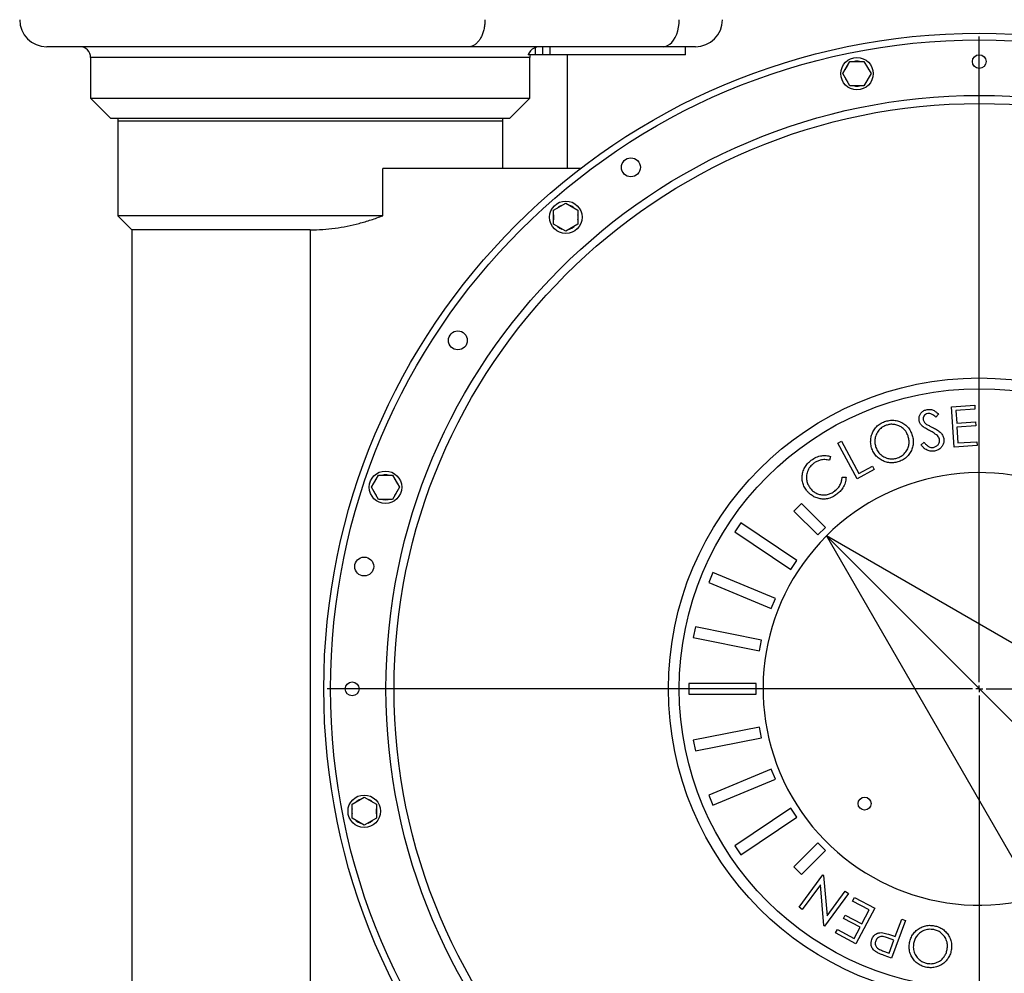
# Model space of a CAD drawing. Extents: x 9157 to 15179, y 9841 to 14571.
# Tile 11 of 13: x 13984 to 14712, y 13294 to 13999. Entities that reach past the tile are written whole.
import ezdxf

# ---------------------------------------------------------------- set-up
doc = ezdxf.new("R2010")
doc.units = 0
doc.header["$LTSCALE"] = 50
doc.layers.get('0').update_dxf_attribs({"linetype": 'CONTINUOUS'})
doc.layers.add('0_18', color=7, linetype='CONTINUOUS')

# ---------------------------------------------------------------- blocks, each defined once
blk = doc.blocks.new('SW_CENTERMARKSYMBOL_1')
at = {"layer": '0_18', "color": 0}
for p, q in [((0, 5), (0, 482.5)), ((-5, 0), (-482.5, 0)), ((0, 0), (-2.5, 0)), ((0, 0), (0, 2.5)), ((0, 0), (0, -2.5)), ((0, 0), (2.5, 0)), ((5, 0), (482.5, 0)), ((0, -5), (0, -482.5))]:
    blk.add_line(p, q, dxfattribs=at)

msp = doc.modelspace()

# ---------------------------------------------------------------- linework, layer by layer
at = {"color": 7, "linetype": 'CONTINUOUS'}
for p, q in [((14315.94, 13979), (14003.71, 13979)), ((14459.71, 13979), (14315.94, 13979)), ((14365.34, 13973), (14359.91, 13973)), ((14365.34, 13973), (14365.34, 13978.5)), ((14370.82, 13973), (14365.34, 13973)), ((14370.82, 13973), (14370.82, 13979)), ((14376.24, 13973), (14370.82, 13973)), ((14376.24, 13973), (14376.24, 13979)), ((14476.21, 13973), (14376.24, 13973)), ((14388.71, 13973), (14388.71, 13889)), ((14483.71, 13979), (14459.71, 13979)), ((14476.21, 13973), (14476.21, 13979)), ((14036.21, 13971), (14036.21, 13941)), ((14361.21, 13941), (14361.21, 13971)), ((14592.79, 13959.09), (14597.99, 13968.09)), ((14597.99, 13968.09), (14608.38, 13968.09)), ((14608.38, 13968.09), (14613.58, 13959.09)), ((14597.99, 13950.09), (14592.79, 13959.09)), ((14613.58, 13959.09), (14608.38, 13950.09)), ((14608.38, 13950.09), (14597.99, 13950.09)), ((14036.21, 13941), (14051.21, 13926)), ((14036.21, 13941), (14198.71, 13941)), ((14198.71, 13941), (14361.21, 13941)), ((14346.21, 13926), (14361.21, 13941)), ((14198.71, 13926), (14051.21, 13926)), ((14056.21, 13926), (14056.21, 13924)), ((14056.21, 13924), (14056.21, 13854)), ((14279.44, 13924), (14056.21, 13924)), ((14341.21, 13924), (14056.21, 13924)), ((14346.21, 13926), (14198.71, 13926)), ((14341.21, 13924), (14279.44, 13924)), ((14341.21, 13924), (14341.21, 13926)), ((14341.21, 13889), (14341.21, 13924)), ((14252.4, 13854), (14252.4, 13889)), ((14398.75, 13889), (14252.4, 13889)), ((14378.77, 13858.05), (14387.77, 13863.25)), ((14378.77, 13847.66), (14378.77, 13858.05)), ((14387.77, 13863.25), (14396.77, 13858.05)), ((14396.77, 13858.05), (14396.77, 13847.66)), ((14056.21, 13854), (14066.71, 13843.5)), ((14252.4, 13854), (14056.21, 13854)), ((14066.71, 13843.5), (14066.71, 13164.5)), ((14198.71, 13843.5), (14066.71, 13843.5)), ((14198.71, 13843.5), (14198.71, 13164.5)), ((14387.77, 13842.46), (14378.77, 13847.66)), ((14396.77, 13847.66), (14387.77, 13842.46)), ((14673.24, 13712.69), (14690.34, 13713.76)), ((14675.11, 13682.85), (14673.24, 13712.69)), ((14690.52, 13710.82), (14676.4, 13709.93)), ((14690.34, 13713.76), (14690.52, 13710.82)), ((14663.59, 13707.25), (14661.54, 13705)), ((14676.4, 13709.93), (14676.99, 13700.6)), ((14676.99, 13700.6), (14690.98, 13701.49)), ((14691.17, 13698.57), (14677.17, 13697.68)), ((14677.17, 13697.68), (14677.91, 13685.98)), ((14690.98, 13701.49), (14691.17, 13698.57)), ((14589.15, 13685.7), (14591.79, 13687.13)), ((14603.28, 13659.46), (14589.15, 13685.7)), ((14591.79, 13687.13), (14604.56, 13663.42)), ((14650.58, 13684.43), (14652.8, 13686.38)), ((14692.08, 13683.92), (14675.11, 13682.85)), ((14677.91, 13685.98), (14691.9, 13686.86)), ((14691.9, 13686.86), (14692.08, 13683.92)), ((14583.72, 13675.96), (14582.91, 13673.09)), ((14604.56, 13663.42), (14614.64, 13668.84)), ((14614.64, 13668.84), (14616, 13666.3)), ((14243.94, 13653.15), (14249.14, 13662.15)), ((14249.14, 13662.15), (14259.53, 13662.15)), ((14259.53, 13662.15), (14264.73, 13653.15)), ((14592.22, 13660.59), (14595.19, 13660.57)), ((14616, 13666.3), (14603.28, 13659.46)), ((14249.14, 13644.15), (14243.94, 13653.15)), ((14264.73, 13653.15), (14259.53, 13644.15)), ((14259.53, 13644.15), (14249.14, 13644.15)), ((14562.19, 13641.18), (14556.53, 13635.52)), ((14579.87, 13623.5), (14562.19, 13641.18)), ((14556.53, 13635.52), (14574.21, 13617.85)), ((14517.17, 13626.78), (14512.72, 13620.12)), ((14558.74, 13599), (14517.17, 13626.78)), ((14574.21, 13617.85), (14579.87, 13623.5)), ((14512.72, 13620.12), (14554.29, 13592.35)), ((14580.57, 13617.14), (14735.12, 13349.45)), ((14580.57, 13617.14), (14735.12, 13462.59)), ((14848.26, 13462.59), (14580.57, 13617.14)), ((14554.29, 13592.35), (14558.74, 13599)), ((14496.61, 13589.98), (14493.54, 13582.58)), ((14542.8, 13570.84), (14496.61, 13589.98)), ((14493.54, 13582.58), (14539.74, 13563.45)), ((14539.74, 13563.45), (14542.8, 13570.84)), ((14483.62, 13549.87), (14482.06, 13542.02)), ((14532.66, 13540.12), (14483.62, 13549.87)), ((14482.06, 13542.02), (14531.1, 13532.27)), ((14531.1, 13532.27), (14532.66, 13540.12)), ((14478.71, 13508), (14478.71, 13500)), ((14528.71, 13508), (14478.71, 13508)), ((14528.71, 13500), (14528.71, 13508)), ((14478.71, 13500), (14528.71, 13500)), ((14531.1, 13475.74), (14482.06, 13465.98)), ((14532.66, 13467.89), (14531.1, 13475.74)), ((14482.06, 13465.98), (14483.62, 13458.14)), ((14483.62, 13458.14), (14532.66, 13467.89)), ((14539.74, 13444.56), (14493.54, 13425.42)), ((14542.8, 13437.16), (14539.74, 13444.56)), ((14496.61, 13418.03), (14542.8, 13437.16)), ((14229.62, 13418.68), (14238.62, 13423.87)), ((14238.62, 13423.87), (14247.62, 13418.68)), ((14493.54, 13425.42), (14496.61, 13418.03)), ((14229.62, 13408.28), (14229.62, 13418.68)), ((14247.62, 13418.68), (14247.62, 13408.28)), ((14554.29, 13415.66), (14512.72, 13387.88)), ((14558.74, 13409.01), (14554.29, 13415.66)), ((14238.62, 13403.09), (14229.62, 13408.28)), ((14247.62, 13408.28), (14238.62, 13403.09)), ((14517.17, 13381.23), (14558.74, 13409.01)), ((14574.21, 13390.16), (14556.53, 13372.48)), ((14579.87, 13384.5), (14574.21, 13390.16)), ((14512.72, 13387.88), (14517.17, 13381.23)), ((14562.19, 13366.82), (14579.87, 13384.5)), ((14556.53, 13372.48), (14562.19, 13366.82)), ((14560.34, 13342.43), (14578, 13366.46)), ((14578, 13366.46), (14578.54, 13366.07)), ((14578.54, 13366.07), (14581.04, 13336.25)), ((14576.23, 13359.08), (14562.71, 13340.69)), ((14578.69, 13328.94), (14576.23, 13359.08)), ((14581.04, 13336.25), (14594.38, 13354.42)), ((14594.38, 13354.42), (14596.87, 13352.59)), ((14596.87, 13352.59), (14579.22, 13328.56)), ((14600, 13347.03), (14601.37, 13349.62)), ((14612.31, 13340.51), (14600, 13347.03)), ((14601.37, 13349.62), (14616.3, 13341.71)), ((14562.71, 13340.69), (14560.34, 13342.43)), ((14616.3, 13341.71), (14602.41, 13315.46)), ((14606.86, 13330.22), (14612.31, 13340.51)), ((14593.19, 13334.16), (14594.55, 13336.74)), ((14605.5, 13327.64), (14593.19, 13334.16)), ((14594.55, 13336.74), (14606.86, 13330.22)), ((14639.19, 13332.68), (14628.81, 13304.78)), ((14631.57, 13320.74), (14636.4, 13333.71)), ((14636.4, 13333.71), (14639.19, 13332.68)), ((14579.22, 13328.56), (14578.69, 13328.94)), ((14587.37, 13323.43), (14588.73, 13326.01)), ((14588.73, 13326.01), (14601.15, 13319.43)), ((14601.15, 13319.43), (14605.5, 13327.64)), ((14602.41, 13315.46), (14587.37, 13323.43)), ((14630.56, 13318.01), (14625.86, 13319.82)), ((14627.03, 13308.52), (14630.56, 13318.01)), ((14629.58, 13321.48), (14631.57, 13320.74)), ((14622.11, 13310.35), (14627.03, 13308.52)), ((14628.81, 13304.78), (14623.25, 13306.84))]:
    msp.add_line(p, q, dxfattribs=at)
at = {"color": 8, "linetype": 'CONTINUOUS'}
for p, q in [((14360.2, 13971), (14036.21, 13971)), ((14361.21, 13971), (14360.2, 13971))]:
    msp.add_line(p, q, dxfattribs=at)
at = {"color": 7, "linetype": 'CONTINUOUS', "flags": 128}
msp.add_lwpolyline([(14459.71, 13979), (14461.42, 13979.21), (14463.09, 13979.81), (14464.69, 13980.81), (14466.2, 13982.18), (14467.57, 13983.89), (14468.78, 13985.91), (14469.8, 13988.19), (14470.62, 13990.69), (14471.22, 13993.37), (14471.59, 13996.16), (14471.71, 13999)], dxfattribs=at)
at = {"color": 7, "linetype": 'CONTINUOUS'}
for centre, radius in [((14693.71, 13504), 485), ((14693.71, 13504), 480), ((14693.71, 13968), 5.1), ((14603.19, 13959.09), 12), ((14693.71, 13504), 439), ((14693.71, 13504), 433), ((14435.92, 13889.8), 7), ((14387.77, 13852.86), 12), ((14307.91, 13761.79), 7), ((14693.71, 13504), 230), ((14693.71, 13504), 222), ((14254.33, 13653.15), 12), ((14238.62, 13594.52), 7), ((14229.71, 13504), 5.1), ((14238.62, 13413.48), 12), ((14608.86, 13419.15), 4.8)]:
    msp.add_circle(centre, radius, dxfattribs=at)
for centre, radius, start, end in [((14003.71, 13999), 20, 180, 270), ((14483.71, 13999), 20, 270, 0), ((14028.21, 13971), 8, 0, 90), ((14369.21, 13971), 8, 165.52249, 180), ((14603.19, 13959.09), 9.2, 78.03125, 101.96875), ((14603.19, 13959.09), 9.2, 138.03125, 161.96875), ((14603.19, 13959.09), 9.2, 18.03125, 41.96875), ((14603.19, 13959.09), 9.2, 198.03125, 221.96875), ((14603.19, 13959.09), 9.2, 318.03125, 341.96875), ((14603.19, 13959.09), 9.2, 258.03125, 281.96875), ((14387.77, 13852.86), 9.2, 108.03125, 131.96875), ((14387.77, 13852.86), 9.2, 48.03125, 71.96875), ((14387.77, 13852.86), 9.2, 168.03125, 191.96875), ((14387.77, 13852.86), 9.2, 348.03125, 11.96875), ((14387.77, 13852.86), 9.2, 228.03125, 251.96875), ((14387.77, 13852.86), 9.2, 288.03125, 311.96875), ((14254.33, 13653.15), 9.2, 78.03125, 101.96875), ((14693.71, 13504), 160, 345, 135), ((14254.33, 13653.15), 9.2, 138.03125, 161.96875), ((14254.33, 13653.15), 9.2, 18.03125, 41.96875), ((14254.33, 13653.15), 9.2, 198.03125, 221.96875), ((14254.33, 13653.15), 9.2, 318.03125, 341.96875), ((14254.33, 13653.15), 9.2, 258.03125, 281.96875), ((14693.71, 13504), 160, 135, 285), ((14238.62, 13413.48), 9.2, 108.03125, 131.96875), ((14238.62, 13413.48), 9.2, 48.03125, 71.96875), ((14238.62, 13413.48), 9.2, 168.03125, 191.96875), ((14238.62, 13413.48), 9.2, 348.03125, 11.96875), ((14238.62, 13413.48), 9.2, 228.03125, 251.96875), ((14238.62, 13413.48), 9.2, 288.03125, 311.96875)]:
    msp.add_arc(centre, radius, start, end, dxfattribs=at)
for points, knots in [([(14327.95, 13999), (14327.92, 13997.89), (14327.85, 13995.65), (14327.33, 13992.38), (14326.5, 13989.28), (14325.37, 13986.47), (14323.97, 13984), (14322.35, 13981.98), (14320.54, 13980.42), (14318.54, 13979.37), (14316.97, 13979.02), (14316.09, 13979.01), (14315.94, 13979)], [0, 0, 0, 0, 0.105853, 0.214775, 0.320629, 0.42955, 0.535404, 0.644327, 0.750179, 0.859104, 0.976444, 1, 1, 1, 1]), ([(14365.34, 13978.5), (14364.69, 13978.2), (14363.22, 13977.53), (14361.69, 13976.07), (14360.6, 13974.56), (14360.12, 13973.58), (14359.92, 13973.05), (14359.91, 13973)], [0, 0, 0, 0, 0.243413, 0.548282, 0.760061, 0.977782, 1, 1, 1, 1]), ([(14368.15, 13979), (14367.24, 13978.92), (14366.28, 13978.84), (14365.39, 13978.52), (14365.34, 13978.5)], [0, 0, 0, 0, 0.953491, 1, 1, 1, 1]), ([(14198.71, 13843.5), (14201.77, 13843.56), (14207.9, 13843.69), (14217.02, 13844.67), (14226.03, 13846.2), (14234.92, 13848.3), (14243.73, 13850.87), (14249.51, 13852.96), (14252.4, 13854)], [0, 0, 0, 0, 0.166876, 0.334545, 0.499803, 0.665076, 0.832531, 1, 1, 1, 1]), ([(14649.19, 13702.46), (14649.11, 13703.16), (14648.97, 13704.55), (14649.54, 13706.61), (14650.76, 13708.48), (14652.64, 13709.98), (14654.23, 13710.42), (14655.03, 13710.63)], [0, 0, 0, 0, 0.186812, 0.37348, 0.560091, 0.779999, 1, 1, 1, 1]), ([(14655.03, 13710.63), (14655.93, 13710.71), (14657.72, 13710.88), (14660.13, 13709.98), (14662.02, 13708.66), (14663.07, 13707.72), (14663.59, 13707.25)], [0, 0, 0, 0, 0.279604, 0.559093, 0.779483, 1, 1, 1, 1]), ([(14655.52, 13707.6), (14654.95, 13707.44), (14653.82, 13707.14), (14652.66, 13705.92), (14652.06, 13704.51), (14652.14, 13703.59), (14652.19, 13703.13)], [0, 0, 0, 0, 0.280057, 0.559433, 0.779631, 1, 1, 1, 1]), ([(14652.19, 13703.13), (14652.29, 13702.73), (14652.5, 13701.93), (14653.36, 13700.7), (14654.21, 13700.07), (14654.73, 13699.68)], [0, 0, 0, 0, 0.279976, 0.559885, 1, 1, 1, 1]), ([(14661.54, 13705), (14661.06, 13705.42), (14660.1, 13706.26), (14658.63, 13707.27), (14657.02, 13707.75), (14656.02, 13707.65), (14655.52, 13707.6)], [0, 0, 0, 0, 0.280476, 0.56051, 0.78017, 1, 1, 1, 1]), ([(14614.27, 13681.59), (14613.95, 13682.7), (14613.31, 13684.92), (14613.27, 13688.41), (14613.92, 13691.82), (14615.34, 13695.06), (14617.51, 13697.91), (14620.3, 13700.28), (14622.52, 13701.23), (14623.64, 13701.71)], [0, 0, 0, 0, 0.140042, 0.280043, 0.420087, 0.560068, 0.706703, 0.853332, 1, 1, 1, 1]), ([(14624.75, 13698.99), (14623.61, 13698.47), (14621.33, 13697.43), (14618.73, 13694.65), (14617.04, 13691.58), (14616.36, 13688.42), (14616.37, 13685.45), (14616.92, 13683.57), (14617.2, 13682.63)], [0, 0, 0, 0, 0.186485, 0.373091, 0.559611, 0.706395, 0.853164, 1, 1, 1, 1]), ([(14623.64, 13701.71), (14624.76, 13702.04), (14626.99, 13702.71), (14630.52, 13702.82), (14633.96, 13702.11), (14637.23, 13700.66), (14640.14, 13698.49), (14642.48, 13695.62), (14643.42, 13693.36), (14643.9, 13692.24)], [0, 0, 0, 0, 0.140073, 0.280066, 0.420072, 0.560117, 0.706752, 0.85333, 1, 1, 1, 1]), ([(14640.99, 13691.2), (14640.48, 13692.35), (14639.48, 13694.64), (14636.79, 13697.35), (14633.7, 13699), (14630.56, 13699.71), (14627.59, 13699.8), (14625.69, 13699.26), (14624.75, 13698.99)], [0, 0, 0, 0, 0.18663, 0.373142, 0.559648, 0.706457, 0.853225, 1, 1, 1, 1]), ([(14651.55, 13698.27), (14650.92, 13698.95), (14649.8, 13700.16), (14649.37, 13701.76), (14649.19, 13702.46)], [0, 0, 0, 0, 0.559705, 1, 1, 1, 1]), ([(14656.85, 13695.11), (14655.81, 13695.62), (14653.97, 13696.54), (14652.29, 13697.74), (14651.55, 13698.27)], [0, 0, 0, 0, 0.560404, 1, 1, 1, 1]), ([(14654.73, 13699.68), (14655.53, 13699.24), (14656.95, 13698.47), (14658.41, 13697.76), (14659.05, 13697.45)], [0, 0, 0, 0, 0.559934, 1, 1, 1, 1]), ([(14659.05, 13697.45), (14660.06, 13696.93), (14662.08, 13695.9), (14664.67, 13694.08), (14666.62, 13691.83), (14667.15, 13690.12), (14667.41, 13689.26)], [0, 0, 0, 0, 0.280485, 0.560627, 0.780493, 1, 1, 1, 1]), ([(14633.28, 13674.89), (14634.43, 13675.4), (14636.73, 13676.43), (14639.42, 13679.14), (14641.13, 13682.22), (14641.83, 13685.38), (14641.82, 13688.36), (14641.27, 13690.26), (14640.99, 13691.2)], [0, 0, 0, 0, 0.18658, 0.373114, 0.559598, 0.706369, 0.853162, 1, 1, 1, 1]), ([(14643.9, 13692.24), (14644.22, 13691.13), (14644.88, 13688.91), (14644.93, 13685.41), (14644.18, 13682.01), (14642.71, 13678.79), (14640.55, 13675.92), (14637.71, 13673.59), (14635.47, 13672.66), (14634.35, 13672.19)], [0, 0, 0, 0, 0.140063, 0.280043, 0.420004, 0.560057, 0.706706, 0.853309, 1, 1, 1, 1]), ([(14662.73, 13691.33), (14661.7, 13692.14), (14659.86, 13693.59), (14657.77, 13694.64), (14656.85, 13695.11)], [0, 0, 0, 0, 0.559499, 1, 1, 1, 1]), ([(14659.76, 13682.65), (14660.5, 13682.88), (14662, 13683.33), (14663.59, 13684.9), (14664.38, 13686.78), (14664.3, 13688.01), (14664.25, 13688.62)], [0, 0, 0, 0, 0.280002, 0.559827, 0.779944, 1, 1, 1, 1]), ([(14667.41, 13689.26), (14667.49, 13688.46), (14667.65, 13686.85), (14666.87, 13684.51), (14665.45, 13682.38), (14663.32, 13680.59), (14661.48, 13680.1), (14660.56, 13679.85)], [0, 0, 0, 0, 0.186661, 0.37336, 0.56024, 0.78005, 1, 1, 1, 1]), ([(14664.25, 13688.62), (14664.08, 13689.19), (14663.77, 13690.21), (14663.05, 13690.99), (14662.73, 13691.33)], [0, 0, 0, 0, 0.559262, 1, 1, 1, 1]), ([(14634.35, 13672.19), (14633.25, 13671.86), (14631.03, 13671.2), (14627.54, 13671.13), (14624.14, 13671.85), (14620.92, 13673.3), (14618.03, 13675.42), (14615.68, 13678.25), (14614.74, 13680.48), (14614.27, 13681.59)], [0, 0, 0, 0, 0.140063, 0.280048, 0.420048, 0.560103, 0.706732, 0.853323, 1, 1, 1, 1]), ([(14617.2, 13682.63), (14617.7, 13681.49), (14618.69, 13679.21), (14621.37, 13676.55), (14624.43, 13674.91), (14627.53, 13674.11), (14630.48, 13674.08), (14632.35, 13674.62), (14633.28, 13674.89)], [0, 0, 0, 0, 0.186638, 0.373101, 0.559714, 0.706469, 0.853197, 1, 1, 1, 1]), ([(14660.56, 13679.85), (14659.47, 13679.76), (14657.3, 13679.58), (14654.42, 13680.75), (14652.25, 13682.5), (14651.13, 13683.78), (14650.58, 13684.43)], [0, 0, 0, 0, 0.279533, 0.558947, 0.779376, 1, 1, 1, 1]), ([(14652.8, 13686.38), (14653.3, 13685.79), (14654.31, 13684.61), (14656.04, 13683.31), (14657.92, 13682.52), (14659.15, 13682.61), (14659.76, 13682.65)], [0, 0, 0, 0, 0.280487, 0.560573, 0.780452, 1, 1, 1, 1]), ([(14569.42, 13673.18), (14570.61, 13673.96), (14572.97, 13675.53), (14576.82, 13676.58), (14580.48, 13676.76), (14582.64, 13676.23), (14583.72, 13675.96)], [0, 0, 0, 0, 0.280053, 0.559866, 0.779948, 1, 1, 1, 1]), ([(14565.75, 13651.04), (14565.1, 13652.01), (14563.8, 13653.97), (14562.74, 13657.36), (14562.52, 13660.88), (14563.07, 13664.43), (14564.43, 13667.81), (14566.58, 13670.84), (14568.48, 13672.4), (14569.42, 13673.18)], [0, 0, 0, 0, 0.140031, 0.279993, 0.419954, 0.559989, 0.706621, 0.853269, 1, 1, 1, 1]), ([(14571.22, 13670.85), (14570.26, 13670.01), (14568.33, 13668.33), (14566.5, 13664.9), (14565.69, 13661.41), (14565.91, 13658.12), (14566.79, 13655.22), (14567.89, 13653.55), (14568.44, 13652.71)], [0, 0, 0, 0, 0.18665, 0.373243, 0.559734, 0.706456, 0.853176, 1, 1, 1, 1]), ([(14582.91, 13673.09), (14581.78, 13673.33), (14579.51, 13673.81), (14576.28, 13673.38), (14573.48, 13672.36), (14571.97, 13671.35), (14571.22, 13670.85)], [0, 0, 0, 0, 0.279946, 0.55975, 0.779833, 1, 1, 1, 1]), ([(14586.73, 13650.35), (14587.59, 13651.07), (14589.31, 13652.53), (14590.97, 13655.22), (14591.93, 13657.96), (14592.13, 13659.72), (14592.22, 13660.59)], [0, 0, 0, 0, 0.279929, 0.55969, 0.779813, 1, 1, 1, 1]), ([(14595.19, 13660.57), (14595.04, 13659.18), (14594.75, 13656.41), (14593.02, 13652.87), (14590.81, 13650.04), (14589.12, 13648.66), (14588.27, 13647.97)], [0, 0, 0, 0, 0.279752, 0.559576, 0.779742, 1, 1, 1, 1]), ([(14568.44, 13652.71), (14569.06, 13651.97), (14570.29, 13650.49), (14572.7, 13648.82), (14575.41, 13647.8), (14578.34, 13647.39), (14581.32, 13647.66), (14584.21, 13648.66), (14585.89, 13649.78), (14586.73, 13650.35)], [0, 0, 0, 0, 0.140053, 0.280014, 0.419961, 0.559987, 0.706585, 0.853249, 1, 1, 1, 1]), ([(14575.19, 13644.75), (14574.14, 13645.05), (14572.06, 13645.64), (14569.46, 13647.22), (14567.35, 13649.05), (14566.29, 13650.38), (14565.75, 13651.04)], [0, 0, 0, 0, 0.279927, 0.559756, 0.779873, 1, 1, 1, 1]), ([(14588.27, 13647.97), (14587.19, 13647.24), (14585.03, 13645.78), (14581.57, 13644.61), (14578.22, 13644.25), (14576.2, 13644.59), (14575.19, 13644.75)], [0, 0, 0, 0, 0.280098, 0.559918, 0.779939, 1, 1, 1, 1]), ([(14642.1, 13316.35), (14642.38, 13317.47), (14642.93, 13319.71), (14644.65, 13322.75), (14647.01, 13325.3), (14649.89, 13327.32), (14653.19, 13328.71), (14656.81, 13329.29), (14659.2, 13328.97), (14660.4, 13328.81)], [0, 0, 0, 0, 0.140055, 0.280033, 0.420036, 0.560084, 0.706701, 0.853309, 1, 1, 1, 1]), ([(14659.96, 13325.94), (14658.72, 13326.08), (14656.22, 13326.36), (14652.54, 13325.37), (14649.52, 13323.59), (14647.33, 13321.2), (14645.83, 13318.64), (14645.36, 13316.73), (14645.12, 13315.78)], [0, 0, 0, 0, 0.186592, 0.37316, 0.559628, 0.706391, 0.853146, 1, 1, 1, 1]), ([(14669.92, 13311.19), (14670.07, 13312.42), (14670.36, 13314.88), (14669.38, 13318.52), (14667.58, 13321.48), (14665.31, 13323.72), (14662.79, 13325.23), (14660.9, 13325.71), (14659.96, 13325.94)], [0, 0, 0, 0, 0.186611, 0.373056, 0.559692, 0.706464, 0.853197, 1, 1, 1, 1]), ([(14660.4, 13328.81), (14661.52, 13328.54), (14663.76, 13327.99), (14666.81, 13326.3), (14669.37, 13323.97), (14671.41, 13321.09), (14672.84, 13317.82), (14673.44, 13314.2), (14673.12, 13311.81), (14672.97, 13310.61)], [0, 0, 0, 0, 0.140067, 0.28007, 0.420048, 0.560104, 0.706738, 0.85332, 1, 1, 1, 1]), ([(14616.96, 13309.66), (14616.22, 13310.27), (14614.74, 13311.5), (14613.65, 13314.03), (14613.48, 13316.52), (14613.93, 13317.97), (14614.15, 13318.69)], [0, 0, 0, 0, 0.279755, 0.559397, 0.779507, 1, 1, 1, 1]), ([(14614.15, 13318.69), (14614.56, 13319.58), (14615.37, 13321.36), (14617.6, 13323.06), (14620.02, 13323.79), (14621.55, 13323.7), (14622.32, 13323.66)], [0, 0, 0, 0, 0.280135, 0.559317, 0.779503, 1, 1, 1, 1]), ([(14617.03, 13317.62), (14616.91, 13317.21), (14616.66, 13316.4), (14616.72, 13315.12), (14617.06, 13313.9), (14617.79, 13312.67), (14619.02, 13311.7), (14620.54, 13310.96), (14621.58, 13310.56), (14622.11, 13310.35)], [0, 0, 0, 0, 0.125004, 0.250017, 0.375089, 0.499944, 0.666153, 0.833028, 1, 1, 1, 1]), ([(14625.86, 13319.82), (14625.31, 13320.02), (14624.23, 13320.4), (14622.55, 13320.82), (14620.95, 13320.9), (14619.54, 13320.49), (14618.46, 13319.77), (14617.55, 13318.81), (14617.2, 13318.01), (14617.03, 13317.62)], [0, 0, 0, 0, 0.166929, 0.333774, 0.500135, 0.625113, 0.750071, 0.875007, 1, 1, 1, 1]), ([(14622.32, 13323.66), (14623.7, 13323.33), (14626.17, 13322.76), (14628.54, 13321.87), (14629.58, 13321.48)], [0, 0, 0, 0, 0.559683, 1, 1, 1, 1]), ([(14654.78, 13298.01), (14653.65, 13298.28), (14651.39, 13298.83), (14648.3, 13300.51), (14645.68, 13302.85), (14643.61, 13305.74), (14642.19, 13309.07), (14641.62, 13312.73), (14641.94, 13315.14), (14642.1, 13316.35)], [0, 0, 0, 0, 0.140066, 0.28006, 0.420057, 0.560098, 0.706714, 0.853319, 1, 1, 1, 1]), ([(14645.12, 13315.78), (14644.98, 13314.54), (14644.69, 13312.06), (14645.65, 13308.38), (14647.48, 13305.39), (14649.82, 13303.2), (14652.35, 13301.64), (14654.24, 13301.15), (14655.19, 13300.9)], [0, 0, 0, 0, 0.186623, 0.373131, 0.559594, 0.706437, 0.853242, 1, 1, 1, 1]), ([(14672.97, 13310.61), (14672.69, 13309.5), (14672.13, 13307.26), (14670.4, 13304.24), (14668.13, 13301.63), (14665.28, 13299.55), (14661.97, 13298.2), (14658.37, 13297.56), (14655.98, 13297.86), (14654.78, 13298.01)], [0, 0, 0, 0, 0.140041, 0.280048, 0.420088, 0.560077, 0.706727, 0.853352, 1, 1, 1, 1]), ([(14655.19, 13300.9), (14656.43, 13300.78), (14658.92, 13300.53), (14662.56, 13301.59), (14665.55, 13303.41), (14667.73, 13305.77), (14669.21, 13308.34), (14669.68, 13310.24), (14669.92, 13311.19)], [0, 0, 0, 0, 0.186497, 0.373086, 0.559635, 0.70639, 0.853175, 1, 1, 1, 1]), ([(14623.25, 13306.84), (14622.04, 13307.29), (14619.88, 13308.08), (14617.85, 13309.18), (14616.96, 13309.66)], [0, 0, 0, 0, 0.560294, 1, 1, 1, 1])]:
    msp.add_open_spline(points, degree=3, knots=knots, dxfattribs=at)

# ---------------------------------------------------------------- block references
at = {"layer": '0_18'}
msp.add_blockref('SW_CENTERMARKSYMBOL_1', (14693.71, 13504), dxfattribs=at)

doc.saveas('drawing.dxf')
